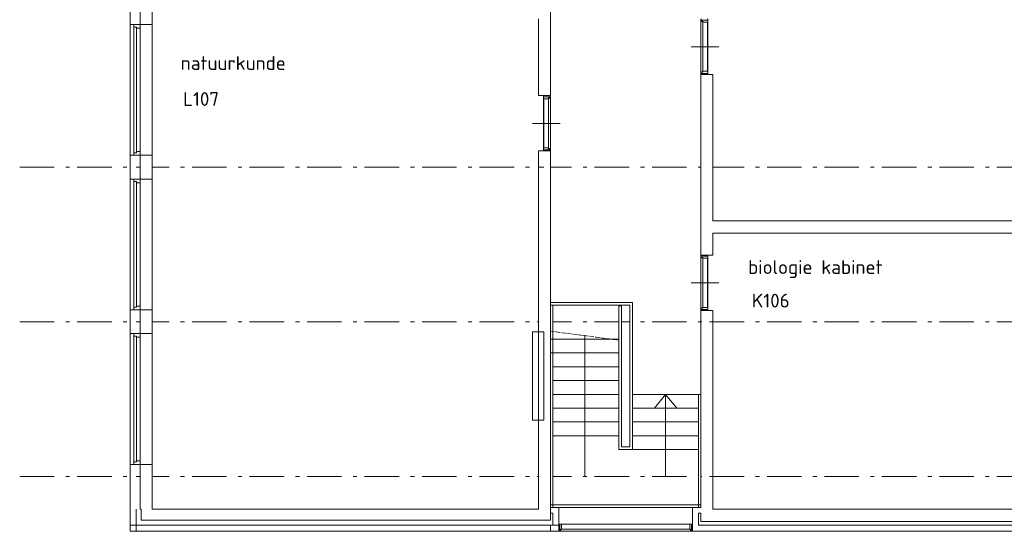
# Model space of a CAD drawing. Header units: millimetres. Extents: x -45438 to 86146, y -38676 to 39696.
# Tile 2 of 37: x -27756 to -9914, y -33190 to -23924. Entities that reach past the tile are written whole.
import ezdxf

# ---------------------------------------------------------------- set-up
doc = ezdxf.new("R2010")
doc.units = ezdxf.units.MM
doc.header["$LTSCALE"] = 100
doc.linetypes.add('STYLE_06', pattern=[1.041641, 0.625, -0.208282, 0.069427, -0.138931])
for name, color, linetype, lineweight in [('AL32_Binnenkoz', 7, 'Continuous', 5), ('None', 7, 'Continuous', 5), ('TXT 25', 2, 'Continuous', 30)]:
    doc.layers.add(name, color=color, linetype=linetype, lineweight=lineweight)
doc.styles.get("Standard").update_dxf_attribs({"font": 'isocpeur.ttf'})

# ---------------------------------------------------------------- blocks, each defined once
blk = doc.blocks.new('Group-70')
at = {"layer": 'AL32_Binnenkoz', "color": 8, "linetype": 'Continuous', "lineweight": 5}
blk.add_line((-28531.1, -31699.4), (-28531.1, -31799.4), dxfattribs=at)
blk.add_lwpolyline([(-28514.3, -31799.4), (-28514.3, -31814.4), (-28548.9, -31814.4), (-28548.9, -31775.4), (-28563.7, -31775.4), (-28563.7, -31684.4), (-28514.3, -31684.4), (-28514.3, -31699.4)], dxfattribs=at)

msp = doc.modelspace()

# ---------------------------------------------------------------- wipeouts: each hides what was drawn before it
at = {"color": 8, "linetype": 'Continuous', "lineweight": 5}
for points in [[(-7795.5, -5570), (-7795.5, -5569.9), (-7905.5, -5569.9), (-7905.5, -5570), (-7905.5, -33010), (-7905.5, -33080), (-15195.5, -33080), (-15259.5, -33080), (-15345.5, -33080), (-15415.5, -33080), (-15455.5, -33080), (-15455.5, -32990), (-15455.5, -32863.7), (-15415.5, -32863.7), (-15415.5, -33010), (-8195.5, -33010), (-7975.5, -33010), (-7975.5, -5570), (-7975.5, -5569.9), (-8195.5, -5569.9), (-8195.5, -5570), (-8195.5, -32790), (-15195.5, -32790), (-15195.5, -29190), (-15415.5, -29190), (-15415.5, -32760), (-15455.5, -32760), (-15565.5, -32760), (-15565.5, -32863.7), (-15565.5, -32990), (-15565.5, -33080), (-15565.5, -33190), (-15415.5, -33190), (-15345.5, -33190), (-15259.5, -33190), (-15195.5, -33190), (-7905.5, -33190), (-7795.5, -33190), (-7795.5, -33080), (-7795.5, -33010)], [(-18135.5, -29710), (-16900.5, -29710), (-16900.5, -29960), (-18135.5, -29960)]]:
    msp.add_wipeout(points, dxfattribs=at).dxf.layer = 'None'

# ---------------------------------------------------------------- next in the draw order: linework, layer by layer
at = {"layer": 'None', "color": 8, "linetype": 'STYLE_06', "lineweight": 5, "ltscale": 10}
for p, q in [((-27755.5, -26595), (-5795.5, -26595)), ((-27755.5, -29395), (-5795.5, -29395)), ((-27755.5, -32195), (-5795.5, -32195))]:
    msp.add_line(p, q, dxfattribs=at)
at = {"layer": 'None', "color": 8, "linetype": 'Continuous', "lineweight": 5}
for p, q in [((-15195.5, -32790), (-15195.5, -29190)), ((-8195.5, -32790), (-15195.5, -32790)), ((-15455.5, -32990), (-15455.5, -32863.7)), ((-15455.5, -32863.7), (-15415.5, -32863.7)), ((-15455.5, -33080), (-15455.5, -32990)), ((-15415.5, -32863.7), (-15415.5, -33010)), ((-15415.5, -33080), (-15455.5, -33080)), ((-15415.5, -33010), (-8195.5, -33010)), ((-15345.5, -33080), (-15415.5, -33080)), ((-15259.5, -33080), (-15345.5, -33080)), ((-15195.5, -33080), (-15259.5, -33080)), ((-7905.5, -33080), (-15195.5, -33080)), ((-15415.5, -33190), (-15345.5, -33190)), ((-15345.5, -33190), (-15259.5, -33190)), ((-15259.5, -33190), (-15195.5, -33190)), ((-15195.5, -33190), (-7905.5, -33190))]:
    msp.add_line(p, q, dxfattribs=at)

# ---------------------------------------------------------------- next in the draw order: wipeouts: each hides what was drawn before it
at = {"color": 92, "linetype": 'Continuous', "lineweight": 25}
msp.add_wipeout([(-14458.5, -29248.5), (-13516.5, -29248.5), (-13516.5, -28768.6), (-14458.5, -28768.6)], dxfattribs=at).dxf.layer = 'None'
at = {"color": 8, "linetype": 'Continuous', "lineweight": 5}
for points in [[(-18095.5, -29960), (-16900.5, -29960), (-16900.5, -30210), (-18095.5, -30210)], [(-18135.5, -33076), (-15565.5, -33076), (-15565.5, -33190), (-18135.5, -33190)]]:
    msp.add_wipeout(points, dxfattribs=at).dxf.layer = 'None'

# ---------------------------------------------------------------- next in the draw order: texts
at = {"layer": 'TXT 25'}
msp.add_text('K106', height=250, dxfattribs=at).set_placement((-14488, -29137.4))

# ---------------------------------------------------------------- next in the draw order: wipeouts: each hides what was drawn before it
at = {"color": 8, "linetype": 'Continuous', "lineweight": 5}
for points in [[(-15415.5, -26390), (-15415.5, -24915), (-15195.5, -24915), (-15195.5, -25060), (-15195.5, -26390), (-15195.5, -27570), (-12960.5, -27570), (-9195.5, -27570), (-9195.5, -27790), (-12960.5, -27790), (-15195.5, -27790), (-15195.5, -28190), (-15415.5, -28190)], [(-18135.5, -29095), (-18095.5, -29095), (-18095.5, -32760), (-18135.5, -32760)], [(-17985.5, -32760), (-15565.5, -32760), (-15565.5, -33060), (-17985.5, -33060)]]:
    msp.add_wipeout(points, dxfattribs=at).dxf.layer = 'None'

# ---------------------------------------------------------------- next in the draw order: linework, layer by layer
at = {"layer": 'None', "color": 8, "linetype": 'Continuous', "lineweight": 5}
for p, q in [((-15415.5, -26390), (-15415.5, -24915)), ((-15415.5, -24915), (-15195.5, -24915)), ((-15195.5, -24915), (-15195.5, -25060)), ((-15195.5, -25060), (-15195.5, -26390)), ((-15415.5, -28190), (-15415.5, -26390)), ((-15195.5, -26390), (-15195.5, -27570)), ((-15195.5, -27570), (-12960.5, -27570)), ((-12960.5, -27570), (-9195.5, -27570)), ((-12960.5, -27790), (-15195.5, -27790)), ((-15195.5, -27790), (-15195.5, -28190)), ((-9195.5, -27790), (-12960.5, -27790)), ((-15195.5, -28190), (-15415.5, -28190))]:
    msp.add_line(p, q, dxfattribs=at)

# ---------------------------------------------------------------- next in the draw order: texts
at = {"layer": 'TXT 25'}
msp.add_text('biologie kabinet', height=250, dxfattribs=at).set_placement((-14558, -28529.7))

# ---------------------------------------------------------------- next in the draw order: wipeouts: each hides what was drawn before it
at = {"color": 8, "linetype": 'Continuous', "lineweight": 5}
msp.add_wipeout([(-18355.5, -31180), (-18355.5, -32790), (-25355.5, -32790), (-25355.5, -4410), (-25575.5, -4410), (-25575.5, -32790), (-25555.5, -32790), (-25555.5, -32990), (-18355.5, -32990), (-18135.5, -32990), (-18135.5, -26300), (-18355.5, -26300), (-18355.5, -26560), (-18255.5, -26560), (-18255.5, -28160), (-18355.5, -28160), (-18355.5, -29580), (-18255.5, -29580), (-18255.5, -31180)], dxfattribs=at).dxf.layer = 'None'

# ---------------------------------------------------------------- next in the draw order: linework, layer by layer
at = {"layer": 'None', "color": 8, "linetype": 'Continuous', "lineweight": 5}
for p, q in [((-18135.5, -26300), (-18355.5, -26300)), ((-18255.5, -29580), (-18255.5, -31180))]:
    msp.add_line(p, q, dxfattribs=at)
at = {"layer": 'None', "color": 8, "linetype": 'STYLE_06', "lineweight": 5}
msp.add_line((-18135.5, -29566.1), (-16900.5, -29726.9), dxfattribs=at)

# ---------------------------------------------------------------- next in the draw order: texts
at = {"layer": 'TXT 25'}
msp.add_text('natuurkunde', height=250, dxfattribs=at).set_placement((-24837.2, -24833.6))

# ---------------------------------------------------------------- next in the draw order: wipeouts: each hides what was drawn before it
at = {"color": 8, "linetype": 'Continuous', "lineweight": 5}
for points, layer in [([(-15285.5, -23933.9), (-15285.5, -24896.1), (-15415.5, -24896.1), (-15415.5, -23933.9)], 'AL32_Binnenkoz'), ([(-15285.5, -28208.9), (-15285.5, -29171.1), (-15415.5, -29171.1), (-15415.5, -28208.9)], 'AL32_Binnenkoz'), ([(-25645.5, -32790), (-25645.5, -4410), (-25755.5, -4410), (-25755.5, -32790), (-25755.5, -33190), (-25645.5, -33190)], 'None'), ([(-18355.5, -23910), (-18355.5, -25300), (-18135.5, -25300), (-18135.5, -23560), (-18355.5, -23560), (-18355.5, -23580), (-18355.5, -23690), (-18355.5, -23780), (-18355.5, -23800)], 'None'), ([(-18465.5, -26560), (-18465.5, -28160), (-18355.5, -28160), (-18355.5, -26560)], 'None'), ([(-18465.5, -29580), (-18355.5, -29580), (-18355.5, -31180), (-18465.5, -31180)], 'None'), ([(-18095.5, -30210), (-16900.5, -30210), (-16900.5, -30460), (-18095.5, -30460)], 'None'), ([(-18135.5, -32710), (-15415.5, -32710), (-15415.5, -32760), (-18135.5, -32760)], 'None')]:
    msp.add_wipeout(points, dxfattribs=at).dxf.layer = layer
at = {"color": 92, "linetype": 'Continuous', "lineweight": 25}
msp.add_wipeout([(-24765.6, -25597), (-23934.8, -25597), (-23934.8, -25117.1), (-24765.6, -25117.1)], dxfattribs=at).dxf.layer = 'None'

# ---------------------------------------------------------------- next in the draw order: linework, layer by layer
at = {"layer": 'AL32_Binnenkoz', "color": 8, "linetype": 'Continuous', "lineweight": 5}
for points in [[(-15285.5, -23933.9), (-15285.5, -24896.1), (-15415.5, -24896.1), (-15415.5, -23933.9)], [(-15285.5, -28208.9), (-15285.5, -29171.1), (-15415.5, -29171.1), (-15415.5, -28208.9)]]:
    msp.add_lwpolyline(points, close=True, dxfattribs=at)
at = {"layer": 'None', "color": 8, "linetype": 'Continuous', "lineweight": 5}
for p, q in [((-18135.5, -25300), (-18135.5, -23560)), ((-18355.5, -23910), (-18355.5, -25300)), ((-18355.5, -25300), (-18135.5, -25300)), ((-18355.5, -26300), (-18355.5, -26560)), ((-18355.5, -28160), (-18355.5, -26560)), ((-18355.5, -28160), (-18355.5, -29580)), ((-18465.5, -29580), (-18355.5, -29580)), ((-18465.5, -31180), (-18465.5, -29580)), ((-18355.5, -29580), (-18355.5, -31180)), ((-18355.5, -29580), (-18255.5, -29580)), ((-18355.5, -31180), (-18465.5, -31180)), ((-18255.5, -31180), (-18355.5, -31180)), ((-15565.5, -32760), (-15565.5, -33060)), ((-15565.5, -32760), (-15565.5, -32863.7))]:
    msp.add_line(p, q, dxfattribs=at)

# ---------------------------------------------------------------- next in the draw order: texts
at = {"layer": 'TXT 25'}
msp.add_text('L107', height=250, dxfattribs=at).set_placement((-24795.2, -25485.9))

# ---------------------------------------------------------------- next in the draw order: wipeouts: each hides what was drawn before it
at = {"color": 8, "linetype": 'Continuous', "lineweight": 5}
for points in [[(-25575.5, -24010), (-25355.5, -24010), (-25355.5, -26380), (-25575.5, -26380)], [(-25689.5, -26810), (-25575.5, -26810), (-25575.5, -29180), (-25689.5, -29180)], [(-25689.5, -29610), (-25575.5, -29610), (-25575.5, -31980), (-25689.5, -31980)], [(-18095.5, -30460), (-16900.5, -30460), (-16900.5, -30710), (-18095.5, -30710)], [(-15455.5, -32760), (-15415.5, -32760), (-15415.5, -30710), (-15455.5, -30710)], [(-18291.6, -33190), (-18355.5, -33190), (-18377.6, -33190), (-18527.6, -33190), (-18647.6, -33190), (-25755.5, -33190), (-25755.5, -33080), (-18647.6, -33080), (-18527.6, -33080), (-18377.6, -33080), (-18355.5, -33080), (-18291.6, -33080), (-18205.5, -33080), (-18095.5, -33080), (-18095.5, -32990), (-18095.5, -32863.7), (-18135.5, -32863.7), (-18135.5, -32760), (-18095.5, -32760), (-17985.5, -32760), (-17985.5, -32863.7), (-17985.5, -32990), (-17985.5, -33080), (-17985.5, -33190), (-18205.5, -33190)]]:
    msp.add_wipeout(points, dxfattribs=at).dxf.layer = 'None'

# ---------------------------------------------------------------- next in the draw order: linework, layer by layer
at = {"layer": 'None', "color": 8, "linetype": 'Continuous', "lineweight": 5}
for p, q in [((-25575.5, -24010), (-25355.5, -24010)), ((-25575.5, -26380), (-25575.5, -24010)), ((-25355.5, -24010), (-25355.5, -26380)), ((-25355.5, -26380), (-25575.5, -26380)), ((-18355.5, -31180), (-18355.5, -32790)), ((-25755.5, -32790), (-25755.5, -33190)), ((-25645.5, -33190), (-25645.5, -32790)), ((-25575.5, -32790), (-25555.5, -32790)), ((-25555.5, -32790), (-25555.5, -32990)), ((-18355.5, -32790), (-25355.5, -32790)), ((-18135.5, -32710), (-15415.5, -32710)), ((-18135.5, -32760), (-18135.5, -32710)), ((-18135.5, -32863.7), (-18135.5, -32760)), ((-18135.5, -32760), (-18095.5, -32760)), ((-15415.5, -32760), (-18135.5, -32760)), ((-18095.5, -32760), (-18135.5, -32760)), ((-18095.5, -32760), (-17985.5, -32760)), ((-17985.5, -32760), (-17985.5, -32863.7)), ((-17985.5, -32760), (-15565.5, -32760)), ((-17985.5, -33060), (-17985.5, -32760)), ((-15455.5, -32760), (-15565.5, -32760)), ((-15455.5, -32760), (-15415.5, -32760)), ((-15415.5, -32760), (-15455.5, -32760)), ((-15415.5, -32710), (-15415.5, -32760)), ((-25555.5, -32990), (-18355.5, -32990)), ((-18355.5, -32990), (-18135.5, -32990)), ((-18095.5, -32863.7), (-18135.5, -32863.7)), ((-18095.5, -32990), (-18095.5, -32863.7)), ((-18095.5, -33080), (-18095.5, -32990)), ((-17985.5, -32863.7), (-17985.5, -32990)), ((-17985.5, -32990), (-17985.5, -33080)), ((-25755.5, -33190), (-25755.5, -33080)), ((-25755.5, -33080), (-18647.6, -33080)), ((-18647.6, -33080), (-18527.6, -33080)), ((-18527.6, -33080), (-18377.6, -33080)), ((-18377.6, -33080), (-18355.5, -33080)), ((-18355.5, -33080), (-18291.6, -33080)), ((-18291.6, -33080), (-18205.5, -33080)), ((-18205.5, -33080), (-18095.5, -33080)), ((-18135.5, -33190), (-18135.5, -33076)), ((-15565.5, -33060), (-17985.5, -33060)), ((-17985.5, -33080), (-17985.5, -33190)), ((-18647.6, -33190), (-25755.5, -33190)), ((-25755.5, -33190), (-25645.5, -33190)), ((-18527.6, -33190), (-18647.6, -33190)), ((-18377.6, -33190), (-18527.6, -33190)), ((-18355.5, -33190), (-18377.6, -33190)), ((-18291.6, -33190), (-18355.5, -33190)), ((-18205.5, -33190), (-18291.6, -33190)), ((-17985.5, -33190), (-18205.5, -33190))]:
    msp.add_line(p, q, dxfattribs=at)
for points in [[(-25689.5, -26810), (-25575.5, -26810), (-25575.5, -29180), (-25689.5, -29180)], [(-25689.5, -29610), (-25575.5, -29610), (-25575.5, -31980), (-25689.5, -31980)]]:
    msp.add_lwpolyline(points, close=True, dxfattribs=at)

# ---------------------------------------------------------------- next in the draw order: wipeouts: each hides what was drawn before it
at = {"color": 8, "linetype": 'Continuous', "lineweight": 5}
for points, layer in [([(-15376.5, -23959.4), (-15376.5, -24870.5), (-15415.5, -24870.5), (-15415.5, -23959.4)], 'AL32_Binnenkoz'), ([(-15376.5, -28234.4), (-15376.5, -29145.5), (-15415.5, -29145.5), (-15415.5, -28234.4)], 'AL32_Binnenkoz'), ([(-18095.5, -30710), (-16900.5, -30710), (-16900.5, -30960), (-18095.5, -30960)], 'None'), ([(-16650.5, -30710), (-15455.5, -30710), (-15455.5, -30960), (-16650.5, -30960)], 'None')]:
    msp.add_wipeout(points, dxfattribs=at).dxf.layer = layer

# ---------------------------------------------------------------- next in the draw order: linework, layer by layer
at = {"layer": 'AL32_Binnenkoz', "color": 8, "linetype": 'Continuous', "lineweight": 5}
for points in [[(-15376.5, -23959.4), (-15376.5, -24870.5), (-15415.5, -24870.5), (-15415.5, -23959.4)], [(-15376.5, -28234.4), (-15376.5, -29145.5), (-15415.5, -29145.5), (-15415.5, -28234.4)]]:
    msp.add_lwpolyline(points, close=True, dxfattribs=at)
at = {"layer": 'None', "color": 8, "linetype": 'Continuous', "lineweight": 5}
msp.add_line((-15415.5, -30710), (-15455.5, -30710), dxfattribs=at)

# ---------------------------------------------------------------- next in the draw order: wipeouts: each hides what was drawn before it
at = {"color": 8, "linetype": 'Continuous', "lineweight": 5}
for points in [[(-25689.5, -24010), (-25575.5, -24010), (-25575.5, -26380), (-25689.5, -26380)], [(-25755.5, -26810), (-25355.5, -26810), (-25355.5, -29180), (-25755.5, -29180)], [(-25755.5, -29610), (-25355.5, -29610), (-25355.5, -31980), (-25755.5, -31980)], [(-18095.5, -30960), (-16900.5, -30960), (-16900.5, -31210), (-18095.5, -31210)], [(-16650.5, -30960), (-15455.5, -30960), (-15455.5, -31210), (-16650.5, -31210)], [(-17985.5, -33060), (-15565.5, -33060), (-15565.5, -33190), (-17985.5, -33190)]]:
    msp.add_wipeout(points, dxfattribs=at).dxf.layer = 'None'

# ---------------------------------------------------------------- next in the draw order: linework, layer by layer
at = {"layer": 'AL32_Binnenkoz', "color": 8, "linetype": 'Continuous', "lineweight": 5}
msp.add_line((-17968.7, -33075), (-17968.7, -33175), dxfattribs=at)
msp.add_lwpolyline([(-17985.5, -33175), (-17985.5, -33190), (-17950.9, -33190), (-17950.9, -33151), (-17936.1, -33151), (-17936.1, -33060), (-17985.5, -33060), (-17985.5, -33075)], dxfattribs=at)
at = {"layer": 'None', "color": 8, "linetype": 'Continuous', "lineweight": 5}
for p, q in [((-16053, -30710), (-16255.5, -30960)), ((-16053, -30710), (-15850.5, -30960)), ((-15455.5, -30710), (-15455.5, -30960)), ((-15565.5, -32863.7), (-15565.5, -32990)), ((-15565.5, -32990), (-15565.5, -33080)), ((-18135.5, -33076), (-17968.7, -33076)), ((-15614.9, -33151), (-17936.1, -33151)), ((-15582.3, -33076), (-15565.5, -33076)), ((-15565.5, -33076), (-15565.5, -33190)), ((-15565.5, -33080), (-15565.5, -33190)), ((-15565.5, -33190), (-18135.5, -33190)), ((-15565.5, -33190), (-15415.5, -33190))]:
    msp.add_line(p, q, dxfattribs=at)
for points in [[(-25689.5, -24010), (-25575.5, -24010), (-25575.5, -26380), (-25689.5, -26380)], [(-25755.5, -26810), (-25355.5, -26810), (-25355.5, -29180), (-25755.5, -29180)], [(-25755.5, -29610), (-25355.5, -29610), (-25355.5, -31980), (-25755.5, -31980)], [(-17985.5, -33060), (-15565.5, -33060), (-15565.5, -33190), (-17985.5, -33190)]]:
    msp.add_lwpolyline(points, close=True, dxfattribs=at)

# ---------------------------------------------------------------- next in the draw order: block references
at = {"layer": 'None', "color": 7}
msp.add_blockref('Group-70', (12948.8, -1375.6), dxfattribs=at)

# ---------------------------------------------------------------- next in the draw order: wipeouts: each hides what was drawn before it
at = {"color": 8, "linetype": 'Continuous', "lineweight": 5}
for points, layer in [([(-15290.5, -23970.5), (-15290.5, -24859.4), (-15376.5, -24859.4), (-15376.5, -23970.5)], 'AL32_Binnenkoz'), ([(-15290.5, -28245.5), (-15290.5, -29134.4), (-15376.5, -29134.4), (-15376.5, -28245.5)], 'AL32_Binnenkoz'), ([(-18095.5, -31210), (-16900.5, -31210), (-16900.5, -31460), (-18095.5, -31460)], 'None'), ([(-16650.5, -31210), (-15455.5, -31210), (-15455.5, -31460), (-16650.5, -31460)], 'None')]:
    msp.add_wipeout(points, dxfattribs=at).dxf.layer = layer

# ---------------------------------------------------------------- next in the draw order: linework, layer by layer
at = {"layer": 'AL32_Binnenkoz', "color": 8, "linetype": 'Continuous', "lineweight": 5}
for p, q in [((-15300.5, -23933.9), (-15400.5, -23933.9)), ((-15300.5, -24896.1), (-15400.5, -24896.1)), ((-15300.5, -28208.9), (-15400.5, -28208.9)), ((-15300.5, -29171.1), (-15400.5, -29171.1))]:
    msp.add_line(p, q, dxfattribs=at)
for points in [[(-15400.5, -23915), (-15415.5, -23915), (-15415.5, -23953.9), (-15376.5, -23953.9), (-15376.5, -23970.5), (-15285.5, -23970.5), (-15285.5, -23915), (-15300.5, -23915)], [(-15400.5, -24915), (-15415.5, -24915), (-15415.5, -24876.1), (-15376.5, -24876.1), (-15376.5, -24859.4), (-15285.5, -24859.4), (-15285.5, -24915), (-15300.5, -24915)], [(-15400.5, -28190), (-15415.5, -28190), (-15415.5, -28228.9), (-15376.5, -28228.9), (-15376.5, -28245.5), (-15285.5, -28245.5), (-15285.5, -28190), (-15300.5, -28190)], [(-15400.5, -29190), (-15415.5, -29190), (-15415.5, -29151.1), (-15376.5, -29151.1), (-15376.5, -29134.4), (-15285.5, -29134.4), (-15285.5, -29190), (-15300.5, -29190)]]:
    msp.add_lwpolyline(points, dxfattribs=at)
for points in [[(-15290.5, -23970.5), (-15290.5, -24859.4), (-15376.5, -24859.4), (-15376.5, -23970.5)], [(-15290.5, -28245.5), (-15290.5, -29134.4), (-15376.5, -29134.4), (-15376.5, -28245.5)]]:
    msp.add_lwpolyline(points, close=True, dxfattribs=at)
at = {"layer": 'None', "color": 8, "linetype": 'Continuous', "lineweight": 5}
for p, q in [((-15589, -24417.8), (-15089, -24417.8)), ((-15589, -28692.8), (-15089, -28692.8)), ((-15195.5, -29190), (-15415.5, -29190)), ((-17518, -29646.5), (-17518, -32194.6)), ((-15455.5, -30960), (-15455.5, -31210))]:
    msp.add_line(p, q, dxfattribs=at)

# ---------------------------------------------------------------- next in the draw order: wipeouts: each hides what was drawn before it
at = {"color": 8, "linetype": 'Continuous', "lineweight": 5}
for points in [[(-25755.5, -24010), (-25355.5, -24010), (-25355.5, -26380), (-25755.5, -26380)], [(-25689.5, -26810), (-25575.5, -26810), (-25575.5, -29180), (-25689.5, -29180)], [(-25689.5, -29610), (-25575.5, -29610), (-25575.5, -31980), (-25689.5, -31980)], [(-16650.5, -31460), (-15455.5, -31460), (-15455.5, -31710), (-16650.5, -31710)]]:
    msp.add_wipeout(points, dxfattribs=at).dxf.layer = 'None'

# ---------------------------------------------------------------- next in the draw order: linework, layer by layer
at = {"layer": 'None', "color": 8, "linetype": 'Continuous', "lineweight": 5}
for p, q in [((-25355.5, -32790), (-25355.5, -4410)), ((-15415.5, -29190), (-15415.5, -32760)), ((-16053, -30710), (-16053, -32195)), ((-15455.5, -30710), (-15455.5, -32760)), ((-15415.5, -32760), (-15415.5, -30710)), ((-15455.5, -31210), (-15455.5, -31460)), ((-15455.5, -31460), (-15455.5, -31710))]:
    msp.add_line(p, q, dxfattribs=at)
for points in [[(-25755.5, -24010), (-25355.5, -24010), (-25355.5, -26380), (-25755.5, -26380)], [(-25689.5, -26810), (-25575.5, -26810), (-25575.5, -29180), (-25689.5, -29180)], [(-25689.5, -29610), (-25575.5, -29610), (-25575.5, -31980), (-25689.5, -31980)]]:
    msp.add_lwpolyline(points, close=True, dxfattribs=at)

# ---------------------------------------------------------------- next in the draw order: wipeouts: each hides what was drawn before it
at = {"color": 8, "linetype": 'Continuous', "lineweight": 5}
msp.add_wipeout([(-16650.5, -29095), (-16650.5, -31710), (-16700.5, -31710), (-16850.5, -31710), (-16900.5, -31710), (-16900.5, -29105), (-16850.5, -29105), (-16850.5, -31660), (-16700.5, -31660), (-16700.5, -29095), (-18135.5, -29095), (-18135.5, -29045), (-16650.5, -29045)], dxfattribs=at).dxf.layer = 'None'

# ---------------------------------------------------------------- next in the draw order: linework, layer by layer
at = {"layer": 'None', "color": 8, "linetype": 'Continuous', "lineweight": 5}
for p, q in [((-18135.5, -32990), (-18135.5, -26300)), ((-18135.5, -29095), (-18135.5, -29045)), ((-18135.5, -29045), (-16650.5, -29045)), ((-16650.5, -29045), (-16650.5, -29095)), ((-16700.5, -29095), (-18135.5, -29095)), ((-18135.5, -29095), (-18095.5, -29095)), ((-18135.5, -32760), (-18135.5, -29095)), ((-18095.5, -29095), (-18095.5, -32760)), ((-16900.5, -31710), (-16900.5, -29105)), ((-16900.5, -29105), (-16850.5, -29105)), ((-16850.5, -29105), (-16850.5, -31660)), ((-16700.5, -31660), (-16700.5, -29095)), ((-16650.5, -29095), (-16650.5, -31710)), ((-18135.5, -29710), (-16900.5, -29710)), ((-18135.5, -29960), (-18135.5, -29710)), ((-16900.5, -29710), (-16900.5, -29960)), ((-16900.5, -29960), (-18135.5, -29960)), ((-18095.5, -29960), (-16900.5, -29960)), ((-18095.5, -30210), (-18095.5, -29960)), ((-16900.5, -29960), (-16900.5, -30210)), ((-18095.5, -30210), (-16900.5, -30210)), ((-18095.5, -30460), (-18095.5, -30210)), ((-16900.5, -30210), (-18095.5, -30210)), ((-16900.5, -30210), (-16900.5, -30460)), ((-18095.5, -30460), (-16900.5, -30460)), ((-18095.5, -30710), (-18095.5, -30460)), ((-16900.5, -30460), (-18095.5, -30460)), ((-16900.5, -30460), (-16900.5, -30710)), ((-18095.5, -30710), (-16900.5, -30710)), ((-18095.5, -30960), (-18095.5, -30710)), ((-16900.5, -30710), (-18095.5, -30710)), ((-16900.5, -30710), (-16900.5, -30960)), ((-16650.5, -30710), (-15455.5, -30710)), ((-16650.5, -30960), (-16650.5, -30710)), ((-18095.5, -30960), (-16900.5, -30960)), ((-18095.5, -31210), (-18095.5, -30960)), ((-16900.5, -30960), (-18095.5, -30960)), ((-16900.5, -30960), (-16900.5, -31210)), ((-16650.5, -30960), (-15455.5, -30960)), ((-16650.5, -31210), (-16650.5, -30960)), ((-15455.5, -30960), (-16650.5, -30960)), ((-18095.5, -31210), (-16900.5, -31210)), ((-18095.5, -31460), (-18095.5, -31210)), ((-16900.5, -31210), (-18095.5, -31210)), ((-16900.5, -31210), (-16900.5, -31460)), ((-16650.5, -31210), (-15455.5, -31210)), ((-16650.5, -31460), (-16650.5, -31210)), ((-15455.5, -31210), (-16650.5, -31210)), ((-16900.5, -31460), (-18095.5, -31460)), ((-16650.5, -31460), (-15455.5, -31460)), ((-16650.5, -31710), (-16650.5, -31460)), ((-15455.5, -31460), (-16650.5, -31460)), ((-16850.5, -31710), (-16900.5, -31710)), ((-16850.5, -31660), (-16700.5, -31660)), ((-16700.5, -31710), (-16850.5, -31710)), ((-16650.5, -31710), (-16700.5, -31710)), ((-15455.5, -31710), (-16650.5, -31710))]:
    msp.add_line(p, q, dxfattribs=at)

# ---------------------------------------------------------------- next in the draw order: wipeouts: each hides what was drawn before it
at = {"color": 8, "linetype": 'Continuous', "lineweight": 5}
for points in [[(-25689.5, -24010), (-25575.5, -24010), (-25575.5, -26380), (-25689.5, -26380)], [(-25689.5, -26810), (-25575.5, -26810), (-25575.5, -26877), (-25639.5, -26877), (-25639.5, -26857), (-25689.5, -26857)], [(-25689.5, -29180), (-25575.5, -29180), (-25575.5, -29113), (-25639.5, -29113), (-25639.5, -29133), (-25689.5, -29133)], [(-25689.5, -29610), (-25575.5, -29610), (-25575.5, -29677), (-25639.5, -29677), (-25639.5, -29657), (-25689.5, -29657)], [(-25689.5, -31980), (-25575.5, -31980), (-25575.5, -31913), (-25639.5, -31913), (-25639.5, -31933), (-25689.5, -31933)]]:
    msp.add_wipeout(points, dxfattribs=at).dxf.layer = 'None'

# ---------------------------------------------------------------- next in the draw order: linework, layer by layer
at = {"layer": 'None', "color": 8, "linetype": 'Continuous', "lineweight": 5}
for p, q in [((-25639.5, -26877), (-25639.5, -29133)), ((-25639.5, -29677), (-25639.5, -31933))]:
    msp.add_line(p, q, dxfattribs=at)
for points in [[(-25689.5, -24010), (-25575.5, -24010), (-25575.5, -26380), (-25689.5, -26380)], [(-25689.5, -26810), (-25575.5, -26810), (-25575.5, -26877), (-25639.5, -26877), (-25639.5, -26857), (-25689.5, -26857)], [(-25689.5, -29180), (-25575.5, -29180), (-25575.5, -29113), (-25639.5, -29113), (-25639.5, -29133), (-25689.5, -29133)], [(-25689.5, -29610), (-25575.5, -29610), (-25575.5, -29677), (-25639.5, -29677), (-25639.5, -29657), (-25689.5, -29657)], [(-25689.5, -31980), (-25575.5, -31980), (-25575.5, -31913), (-25639.5, -31913), (-25639.5, -31933), (-25689.5, -31933)]]:
    msp.add_lwpolyline(points, close=True, dxfattribs=at)

# ---------------------------------------------------------------- next in the draw order: wipeouts: each hides what was drawn before it
at = {"color": 8, "linetype": 'Continuous', "lineweight": 5}
msp.add_wipeout([(-18265.5, -25318.9), (-18265.5, -26281.1), (-18135.5, -26281.1), (-18135.5, -25318.9)], dxfattribs=at).dxf.layer = 'AL32_Binnenkoz'

# ---------------------------------------------------------------- next in the draw order: linework, layer by layer
at = {"layer": 'AL32_Binnenkoz', "color": 8, "linetype": 'Continuous', "lineweight": 5}
msp.add_lwpolyline([(-18265.5, -25318.9), (-18265.5, -26281.1), (-18135.5, -26281.1), (-18135.5, -25318.9)], close=True, dxfattribs=at)

# ---------------------------------------------------------------- next in the draw order: wipeouts: each hides what was drawn before it
at = {"color": 8, "linetype": 'Continuous', "lineweight": 5}
for points in [[(-25689.5, -24010), (-25575.5, -24010), (-25575.5, -24077), (-25639.5, -24077), (-25639.5, -24057), (-25689.5, -24057)], [(-25689.5, -26380), (-25575.5, -26380), (-25575.5, -26313), (-25639.5, -26313), (-25639.5, -26333), (-25689.5, -26333)]]:
    msp.add_wipeout(points, dxfattribs=at).dxf.layer = 'None'

# ---------------------------------------------------------------- next in the draw order: linework, layer by layer
at = {"layer": 'None', "color": 8, "linetype": 'Continuous', "lineweight": 5}
for p, q in [((-25755.5, -4410), (-25755.5, -32790)), ((-25575.5, -4410), (-25575.5, -32790)), ((-25639.5, -24077), (-25639.5, -26333))]:
    msp.add_line(p, q, dxfattribs=at)
for points in [[(-25689.5, -24010), (-25575.5, -24010), (-25575.5, -24077), (-25639.5, -24077), (-25639.5, -24057), (-25689.5, -24057)], [(-25689.5, -26380), (-25575.5, -26380), (-25575.5, -26313), (-25639.5, -26313), (-25639.5, -26333), (-25689.5, -26333)]]:
    msp.add_lwpolyline(points, close=True, dxfattribs=at)

# ---------------------------------------------------------------- next in the draw order: wipeouts: each hides what was drawn before it
at = {"color": 8, "linetype": 'Continuous', "lineweight": 5}
msp.add_wipeout([(-18174.5, -25344.4), (-18174.5, -26255.5), (-18135.5, -26255.5), (-18135.5, -25344.4)], dxfattribs=at).dxf.layer = 'AL32_Binnenkoz'

# ---------------------------------------------------------------- next in the draw order: linework, layer by layer
at = {"layer": 'AL32_Binnenkoz', "color": 8, "linetype": 'Continuous', "lineweight": 5}
msp.add_lwpolyline([(-18174.5, -25344.4), (-18174.5, -26255.5), (-18135.5, -26255.5), (-18135.5, -25344.4)], close=True, dxfattribs=at)

# ---------------------------------------------------------------- next in the draw order: wipeouts: each hides what was drawn before it
at = {"color": 8, "linetype": 'Continuous', "lineweight": 5}
msp.add_wipeout([(-18260.5, -25355.5), (-18260.5, -26244.4), (-18174.5, -26244.4), (-18174.5, -25355.5)], dxfattribs=at).dxf.layer = 'AL32_Binnenkoz'

# ---------------------------------------------------------------- next in the draw order: linework, layer by layer
at = {"layer": 'AL32_Binnenkoz', "color": 8, "linetype": 'Continuous', "lineweight": 5}
for p, q in [((-18250.5, -25318.9), (-18150.5, -25318.9)), ((-18250.5, -26281.1), (-18150.5, -26281.1))]:
    msp.add_line(p, q, dxfattribs=at)
for points in [[(-18150.5, -25300), (-18135.5, -25300), (-18135.5, -25338.9), (-18174.5, -25338.9), (-18174.5, -25355.5), (-18265.5, -25355.5), (-18265.5, -25300), (-18250.5, -25300)], [(-18150.5, -26300), (-18135.5, -26300), (-18135.5, -26261.1), (-18174.5, -26261.1), (-18174.5, -26244.4), (-18265.5, -26244.4), (-18265.5, -26300), (-18250.5, -26300)]]:
    msp.add_lwpolyline(points, dxfattribs=at)
msp.add_lwpolyline([(-18260.5, -25355.5), (-18260.5, -26244.4), (-18174.5, -26244.4), (-18174.5, -25355.5)], close=True, dxfattribs=at)
at = {"layer": 'None', "color": 8, "linetype": 'Continuous', "lineweight": 5}
msp.add_line((-17962, -25802.8), (-18462, -25802.8), dxfattribs=at)

doc.saveas('drawing.dxf')
